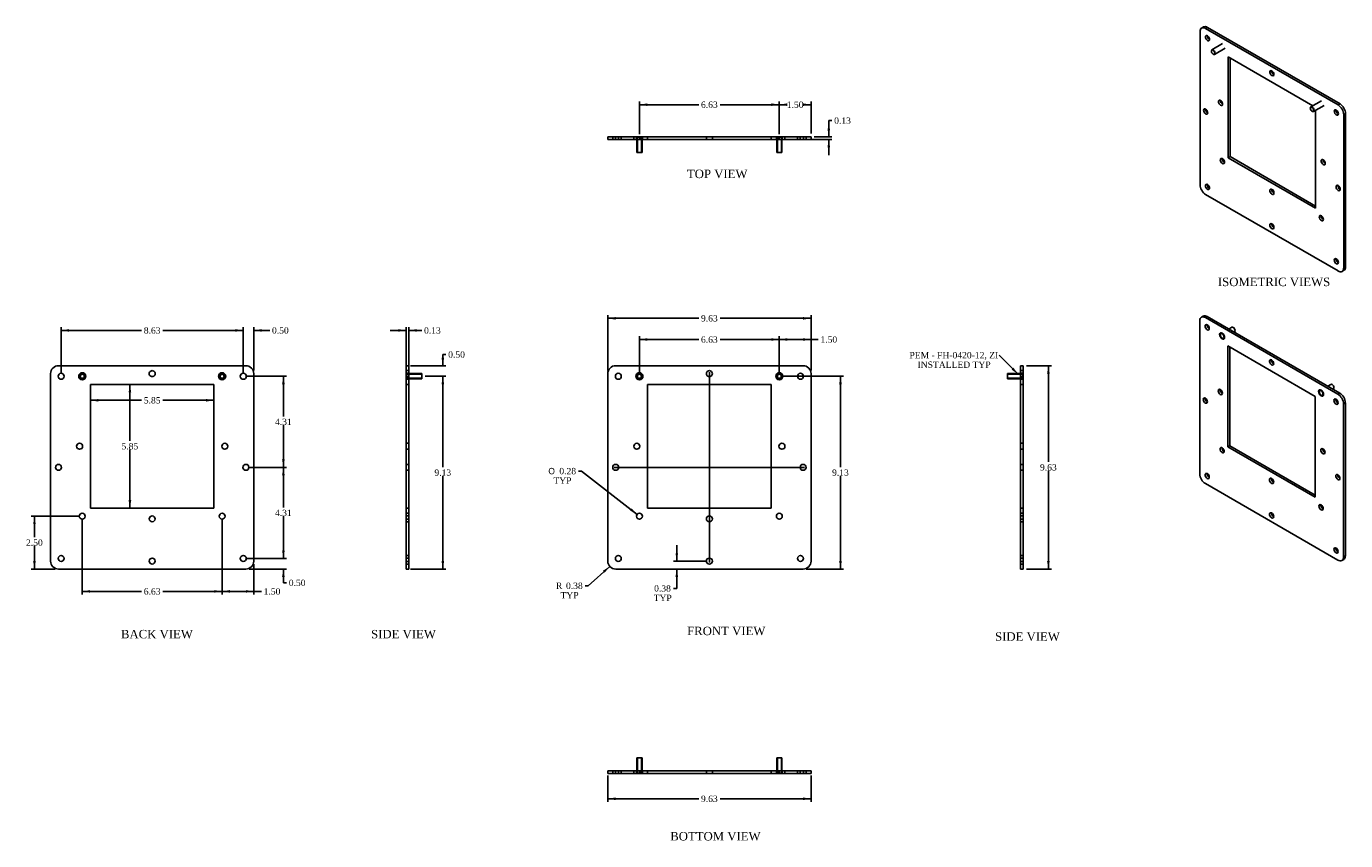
# Model space of a CAD drawing. Header units: inches. Extents: x 2.4 to 64.9, y 4.5 to 43.1.
import ezdxf
from ezdxf.enums import TextEntityAlignment as Align
from ezdxf.lldxf.tags import DXFTag

# ---------------------------------------------------------------- set-up
doc = ezdxf.new("R2010")
doc.units = ezdxf.units.IN
doc.header["$MEASUREMENT"] = 0
for name, color, linetype in [('COM52976', 7, 'CONTINUOUS'), ('DEFAULT', 7, 'CONTINUOUS'), ('STD26219', 7, 'CONTINUOUS')]:
    doc.layers.add(name, color=color, linetype=linetype)
doc.styles.add('SEACAD_SOLID_EDGE_ANSI1_SY', font='txt')
doc.styles.add('SEACAD_TIMES_NEW_ROMAN', font='times.ttf')
tags = doc.linetypes.add('CENTER2', pattern=[1.125, 0.75, -0.125, 0.125, -0.125]).pattern_tags.tags
tags[10:11] = [DXFTag(74, 4), DXFTag(75, 0), DXFTag(340, '0'), DXFTag(46, 0.0), DXFTag(50, 0.0), DXFTag(44, 0.0), DXFTag(45, 0.0)]
tags[8:9] = [DXFTag(74, 4), DXFTag(75, 0), DXFTag(340, '0'), DXFTag(46, 0.0), DXFTag(50, 0.0), DXFTag(44, 0.0), DXFTag(45, 0.0)]
tags[6:7] = [DXFTag(74, 4), DXFTag(75, 0), DXFTag(340, '0'), DXFTag(46, 0.0), DXFTag(50, 0.0), DXFTag(44, 0.0), DXFTag(45, 0.0)]
tags[4:5] = [DXFTag(74, 4), DXFTag(75, 0), DXFTag(340, '0'), DXFTag(46, 0.0), DXFTag(50, 0.0), DXFTag(44, 0.0), DXFTag(45, 0.0)]
tags = doc.linetypes.add('HIDDEN2', pattern=[0.1875, 0.125, -0.0625]).pattern_tags.tags
tags[6:7] = [DXFTag(74, 4), DXFTag(75, 0), DXFTag(340, '0'), DXFTag(46, 0.0), DXFTag(50, 0.0), DXFTag(44, 0.0), DXFTag(45, 0.0)]
tags[4:5] = [DXFTag(74, 4), DXFTag(75, 0), DXFTag(340, '0'), DXFTag(46, 0.0), DXFTag(50, 0.0), DXFTag(44, 0.0), DXFTag(45, 0.0)]

# ---------------------------------------------------------------- blocks, each defined once
blk = doc.blocks.new('SEANNOT_GROUP1')
at = {"layer": 'DEFAULT', "linetype": 'Continuous'}
blk.add_hatch(color=136, dxfattribs=at).paths.add_polyline_path([(49.047, 26.843), (49.357, 26.622), (49.136, 26.931)])
at = {"layer": 'DEFAULT', "color": 136, "linetype": 'Continuous'}
blk.add_lwpolyline([(48.453, 27.525), (49.357, 26.622)], dxfattribs=at)
at = {"layer": 'DEFAULT', "color": 136, "linetype": 'Continuous', "style": 'SEACAD_TIMES_NEW_ROMAN'}
for s, p in [('PEM - FH-0420-12, ZI', (44.211, 27.675)), ('INSTALLED TYP', (44.594, 27.225))]:
    blk.add_text(s, height=0.3, dxfattribs=at).set_placement(p, align=Align.TOP_LEFT)
blk = doc.blocks.new('SEANNOT_GROUP2')
at = {"layer": 'DEFAULT', "color": 136, "linetype": 'CENTER2'}
blk.add_line((34.736, 17.708), (34.736, 26.721), dxfattribs=at)
blk = doc.blocks.new('SEANNOT_GROUP3')
at = {"layer": 'DEFAULT', "color": 136, "linetype": 'CENTER2'}
blk.add_line((30.229, 22.215), (39.242, 22.215), dxfattribs=at)
blk = doc.blocks.new('GDIMGGROUP')
at = {"layer": 'DEFAULT', "linetype": 'Continuous'}
for points in [[(5.8, 25.327), (5.8, 25.452), (5.425, 25.389)], [(10.9, 25.327), (11.275, 25.389), (10.9, 25.452)]]:
    blk.add_hatch(color=136, dxfattribs=at).paths.add_polyline_path(points)
at = {"layer": 'DEFAULT', "color": 136, "linetype": 'Continuous'}
for p, q in [((7.847, 25.389), (5.425, 25.389)), ((11.275, 25.389), (8.853, 25.389))]:
    blk.add_line(p, q, dxfattribs=at)
at = {"layer": 'DEFAULT', "color": 136, "linetype": 'Continuous', "style": 'SEACAD_TIMES_NEW_ROMAN'}
blk.add_text('5.85', height=0.3, dxfattribs=at).set_placement((7.952, 25.539), align=Align.TOP_LEFT)
blk = doc.blocks.new('GDIMGGROUP1')
at = {"layer": 'DEFAULT', "linetype": 'Continuous'}
for points in [[(7.232, 25.764), (7.357, 25.764), (7.295, 26.139)], [(7.232, 20.664), (7.295, 20.289), (7.357, 20.664)]]:
    blk.add_hatch(color=136, dxfattribs=at).paths.add_polyline_path(points)
at = {"layer": 'DEFAULT', "color": 136, "linetype": 'Continuous'}
for p, q in [((7.295, 26.139), (7.295, 23.469)), ((7.295, 23.064), (7.295, 20.289))]:
    blk.add_line(p, q, dxfattribs=at)
at = {"layer": 'DEFAULT', "color": 136, "linetype": 'Continuous', "style": 'SEACAD_TIMES_NEW_ROMAN'}
blk.add_text('5.85', height=0.3, dxfattribs=at).set_placement((6.896, 23.364), align=Align.TOP_LEFT)
blk = doc.blocks.new('GDIMGGROUP2')
at = {"layer": 'DEFAULT', "linetype": 'Continuous'}
for points in [[(38.423, 28.33), (38.048, 28.268), (38.423, 28.205)], [(39.173, 28.33), (39.173, 28.205), (39.548, 28.268)]]:
    blk.add_hatch(color=136, dxfattribs=at).paths.add_polyline_path(points)
at = {"layer": 'DEFAULT', "color": 136, "linetype": 'Continuous'}
for p, q in [((38.048, 26.677), (38.048, 28.418)), ((39.74, 28.268), (38.048, 28.268)), ((39.548, 26.802), (39.548, 28.418)), ((39.74, 28.268), (39.89, 28.268))]:
    blk.add_line(p, q, dxfattribs=at)
at = {"layer": 'DEFAULT', "color": 136, "linetype": 'Continuous', "style": 'SEACAD_TIMES_NEW_ROMAN'}
blk.add_text('1.50', height=0.3, dxfattribs=at).set_placement((39.995, 28.418), align=Align.TOP_LEFT)
blk = doc.blocks.new('GDIMGGROUP3')
at = {"layer": 'DEFAULT', "linetype": 'Continuous'}
for points in [[(31.798, 28.33), (31.423, 28.268), (31.798, 28.205)], [(37.673, 28.33), (37.673, 28.205), (38.048, 28.268)]]:
    blk.add_hatch(color=136, dxfattribs=at).paths.add_polyline_path(points)
at = {"layer": 'DEFAULT', "color": 136, "linetype": 'Continuous'}
for p, q in [((31.423, 26.677), (31.423, 28.418)), ((34.233, 28.268), (31.423, 28.268)), ((38.048, 28.268), (35.239, 28.268)), ((38.048, 26.677), (38.048, 28.418))]:
    blk.add_line(p, q, dxfattribs=at)
at = {"layer": 'DEFAULT', "color": 136, "linetype": 'Continuous', "style": 'SEACAD_TIMES_NEW_ROMAN'}
blk.add_text('6.63', height=0.3, dxfattribs=at).set_placement((34.338, 28.418), align=Align.TOP_LEFT)
blk = doc.blocks.new('GDIMGGROUP4')
at = {"layer": 'DEFAULT', "linetype": 'Continuous'}
for points in [[(41.006, 26.152), (40.944, 26.527), (40.881, 26.152)], [(41.006, 17.777), (40.881, 17.777), (40.944, 17.402)]]:
    blk.add_hatch(color=136, dxfattribs=at).paths.add_polyline_path(points)
at = {"layer": 'DEFAULT', "color": 136, "linetype": 'Continuous'}
for p, q in [((38.198, 26.527), (41.094, 26.527)), ((40.944, 22.22), (40.944, 26.527)), ((40.944, 17.402), (40.944, 21.815)), ((39.323, 17.402), (41.094, 17.402))]:
    blk.add_line(p, q, dxfattribs=at)
at = {"layer": 'DEFAULT', "color": 136, "linetype": 'Continuous', "style": 'SEACAD_TIMES_NEW_ROMAN'}
blk.add_text('9.13', height=0.3, dxfattribs=at).set_placement((40.545, 22.115), align=Align.TOP_LEFT)
blk = doc.blocks.new('GDIMGGROUP5')
at = {"layer": 'DEFAULT', "linetype": 'Continuous'}
for points in [[(22.175, 27.402), (22.05, 27.402), (22.112, 27.027)], [(22.175, 26.152), (22.112, 26.527), (22.05, 26.152)]]:
    blk.add_hatch(color=136, dxfattribs=at).paths.add_polyline_path(points)
at = {"layer": 'DEFAULT', "color": 136, "linetype": 'Continuous'}
for p, q in [((22.112, 27.556), (22.262, 27.556)), ((22.112, 27.556), (22.112, 27.027)), ((20.588, 27.027), (22.262, 27.027)), ((21.275, 26.527), (22.262, 26.527)), ((22.112, 26.527), (22.112, 25.777))]:
    blk.add_line(p, q, dxfattribs=at)
at = {"layer": 'DEFAULT', "color": 136, "linetype": 'Continuous', "style": 'SEACAD_TIMES_NEW_ROMAN'}
blk.add_text('0.50', height=0.3, dxfattribs=at).set_placement((22.367, 27.706), align=Align.TOP_LEFT)
blk = doc.blocks.new('GDIMGGROUP6')
at = {"layer": 'DEFAULT', "linetype": 'Continuous'}
for points in [[(22.175, 26.152), (22.112, 26.527), (22.05, 26.152)], [(22.175, 17.777), (22.05, 17.777), (22.112, 17.402)]]:
    blk.add_hatch(color=136, dxfattribs=at).paths.add_polyline_path(points)
at = {"layer": 'DEFAULT', "color": 136, "linetype": 'Continuous'}
for p, q in [((21.275, 26.527), (22.262, 26.527)), ((22.112, 26.527), (22.112, 22.22)), ((22.112, 21.815), (22.112, 17.402)), ((20.588, 17.402), (22.262, 17.402))]:
    blk.add_line(p, q, dxfattribs=at)
at = {"layer": 'DEFAULT', "color": 136, "linetype": 'Continuous', "style": 'SEACAD_TIMES_NEW_ROMAN'}
blk.add_text('9.13', height=0.3, dxfattribs=at).set_placement((21.714, 22.115), align=Align.TOP_LEFT)
blk = doc.blocks.new('GDIMGGROUP7')
at = {"layer": 'DEFAULT', "linetype": 'Continuous'}
for points in [[(30.298, 29.332), (29.923, 29.27), (30.298, 29.207)], [(39.173, 29.332), (39.173, 29.207), (39.548, 29.27)]]:
    blk.add_hatch(color=136, dxfattribs=at).paths.add_polyline_path(points)
at = {"layer": 'DEFAULT', "color": 136, "linetype": 'Continuous'}
for p, q in [((29.923, 26.802), (29.923, 29.42)), ((39.548, 26.802), (39.548, 29.42)), ((34.233, 29.27), (29.923, 29.27)), ((39.548, 29.27), (35.239, 29.27))]:
    blk.add_line(p, q, dxfattribs=at)
at = {"layer": 'DEFAULT', "color": 136, "linetype": 'Continuous', "style": 'SEACAD_TIMES_NEW_ROMAN'}
blk.add_text('9.63', height=0.3, dxfattribs=at).set_placement((34.338, 29.42), align=Align.TOP_LEFT)
blk = doc.blocks.new('GDIMGGROUP8')
at = {"layer": 'DEFAULT', "linetype": 'Continuous'}
for points in [[(30.298, 6.462), (30.298, 6.587), (29.923, 6.524)], [(39.173, 6.462), (39.548, 6.524), (39.173, 6.587)]]:
    blk.add_hatch(color=136, dxfattribs=at).paths.add_polyline_path(points)
at = {"layer": 'DEFAULT', "color": 136, "linetype": 'Continuous'}
for p, q in [((29.923, 7.627), (29.923, 6.374)), ((39.548, 7.627), (39.548, 6.374)), ((29.923, 6.524), (34.233, 6.524)), ((35.239, 6.524), (39.548, 6.524))]:
    blk.add_line(p, q, dxfattribs=at)
at = {"layer": 'DEFAULT', "color": 136, "linetype": 'Continuous', "style": 'SEACAD_TIMES_NEW_ROMAN'}
blk.add_text('9.63', height=0.3, dxfattribs=at).set_placement((34.338, 6.674), align=Align.TOP_LEFT)
blk = doc.blocks.new('GDIMGGROUP9')
at = {"layer": 'DEFAULT', "linetype": 'Continuous'}
for points in [[(50.852, 26.652), (50.79, 27.027), (50.727, 26.652)], [(50.852, 17.777), (50.727, 17.777), (50.79, 17.402)]]:
    blk.add_hatch(color=136, dxfattribs=at).paths.add_polyline_path(points)
at = {"layer": 'DEFAULT', "color": 136, "linetype": 'Continuous'}
for p, q in [((49.747, 27.027), (50.94, 27.027)), ((50.79, 22.47), (50.79, 27.027)), ((50.79, 17.402), (50.79, 22.065)), ((49.747, 17.402), (50.94, 17.402))]:
    blk.add_line(p, q, dxfattribs=at)
at = {"layer": 'DEFAULT', "color": 136, "linetype": 'Continuous', "style": 'SEACAD_TIMES_NEW_ROMAN'}
blk.add_text('9.63', height=0.3, dxfattribs=at).set_placement((50.392, 22.365), align=Align.TOP_LEFT)
blk = doc.blocks.new('GDIMGGROUP10')
at = {"layer": 'DEFAULT', "linetype": 'Continuous'}
for points in [[(20, 28.76), (20, 28.635), (20.375, 28.698)], [(20.875, 28.76), (20.5, 28.698), (20.875, 28.635)]]:
    blk.add_hatch(color=136, dxfattribs=at).paths.add_polyline_path(points)
at = {"layer": 'DEFAULT', "color": 136, "linetype": 'Continuous'}
for p, q in [((20.375, 26.802), (20.375, 28.848)), ((20.5, 26.802), (20.5, 28.848)), ((20.375, 28.698), (19.625, 28.698)), ((20.969, 28.698), (20.5, 28.698)), ((20.969, 28.698), (21.119, 28.698))]:
    blk.add_line(p, q, dxfattribs=at)
at = {"layer": 'DEFAULT', "color": 136, "linetype": 'Continuous', "style": 'SEACAD_TIMES_NEW_ROMAN'}
blk.add_text('0.13', height=0.3, dxfattribs=at).set_placement((21.224, 28.848), align=Align.TOP_LEFT)
blk = doc.blocks.new('GDIMGGROUP11')
at = {"layer": 'DEFAULT', "linetype": 'Continuous'}
for points in [[(40.453, 38.243), (40.328, 38.243), (40.39, 37.868)], [(40.453, 37.368), (40.39, 37.743), (40.328, 37.368)]]:
    blk.add_hatch(color=136, dxfattribs=at).paths.add_polyline_path(points)
at = {"layer": 'DEFAULT', "color": 136, "linetype": 'Continuous'}
for p, q in [((40.39, 38.633), (40.54, 38.633)), ((40.39, 38.633), (40.39, 37.868)), ((39.339, 37.743), (40.54, 37.743)), ((39.698, 37.868), (40.54, 37.868)), ((40.39, 37.743), (40.39, 36.993))]:
    blk.add_line(p, q, dxfattribs=at)
at = {"layer": 'DEFAULT', "color": 136, "linetype": 'Continuous', "style": 'SEACAD_TIMES_NEW_ROMAN'}
blk.add_text('0.13', height=0.3, dxfattribs=at).set_placement((40.645, 38.783), align=Align.TOP_LEFT)
blk = doc.blocks.new('GDIMGGROUP12')
at = {"layer": 'DEFAULT', "linetype": 'Continuous'}
for points in [[(12.287, 28.76), (12.287, 28.635), (12.662, 28.698)], [(13.537, 28.76), (13.162, 28.698), (13.537, 28.635)]]:
    blk.add_hatch(color=136, dxfattribs=at).paths.add_polyline_path(points)
at = {"layer": 'DEFAULT', "color": 136, "linetype": 'Continuous'}
for p, q in [((12.662, 26.677), (12.662, 28.848)), ((13.162, 26.802), (13.162, 28.848)), ((12.662, 28.698), (11.912, 28.698)), ((13.768, 28.698), (13.162, 28.698)), ((13.768, 28.698), (13.918, 28.698))]:
    blk.add_line(p, q, dxfattribs=at)
at = {"layer": 'DEFAULT', "color": 136, "linetype": 'Continuous', "style": 'SEACAD_TIMES_NEW_ROMAN'}
blk.add_text('0.50', height=0.3, dxfattribs=at).set_placement((14.023, 28.848), align=Align.TOP_LEFT)
blk = doc.blocks.new('GDIMGGROUP13')
at = {"layer": 'DEFAULT', "linetype": 'Continuous'}
for points in [[(4.412, 28.76), (4.037, 28.698), (4.412, 28.635)], [(12.287, 28.76), (12.287, 28.635), (12.662, 28.698)]]:
    blk.add_hatch(color=136, dxfattribs=at).paths.add_polyline_path(points)
at = {"layer": 'DEFAULT', "color": 136, "linetype": 'Continuous'}
for p, q in [((4.037, 26.677), (4.037, 28.848)), ((12.662, 26.677), (12.662, 28.848)), ((7.847, 28.698), (4.037, 28.698)), ((12.662, 28.698), (8.853, 28.698))]:
    blk.add_line(p, q, dxfattribs=at)
at = {"layer": 'DEFAULT', "color": 136, "linetype": 'Continuous', "style": 'SEACAD_TIMES_NEW_ROMAN'}
blk.add_text('8.63', height=0.3, dxfattribs=at).set_placement((7.952, 28.848), align=Align.TOP_LEFT)
blk = doc.blocks.new('GDIMGGROUP14')
at = {"layer": 'DEFAULT', "linetype": 'Continuous'}
for points in [[(14.626, 18.277), (14.501, 18.277), (14.563, 17.902)], [(14.626, 17.027), (14.563, 17.402), (14.501, 17.027)]]:
    blk.add_hatch(color=136, dxfattribs=at).paths.add_polyline_path(points)
at = {"layer": 'DEFAULT', "color": 136, "linetype": 'Continuous'}
for p, q in [((14.563, 17.902), (14.563, 18.652)), ((12.812, 17.902), (14.713, 17.902)), ((12.937, 17.402), (14.713, 17.402)), ((14.563, 16.749), (14.563, 17.402)), ((14.563, 16.749), (14.713, 16.749))]:
    blk.add_line(p, q, dxfattribs=at)
at = {"layer": 'DEFAULT', "color": 136, "linetype": 'Continuous', "style": 'SEACAD_TIMES_NEW_ROMAN'}
blk.add_text('0.50', height=0.3, dxfattribs=at).set_placement((14.818, 16.899), align=Align.TOP_LEFT)
blk = doc.blocks.new('GDIMGGROUP15')
at = {"layer": 'DEFAULT', "linetype": 'Continuous'}
for points in [[(14.626, 21.84), (14.563, 22.215), (14.501, 21.84)], [(14.626, 18.277), (14.501, 18.277), (14.563, 17.902)]]:
    blk.add_hatch(color=136, dxfattribs=at).paths.add_polyline_path(points)
at = {"layer": 'DEFAULT', "color": 136, "linetype": 'Continuous'}
for p, q in [((12.937, 22.215), (14.713, 22.215)), ((14.563, 22.215), (14.563, 20.314)), ((14.563, 19.909), (14.563, 17.902)), ((12.812, 17.902), (14.713, 17.902))]:
    blk.add_line(p, q, dxfattribs=at)
at = {"layer": 'DEFAULT', "color": 136, "linetype": 'Continuous', "style": 'SEACAD_TIMES_NEW_ROMAN'}
blk.add_text('4.31', height=0.3, dxfattribs=at).set_placement((14.165, 20.209), align=Align.TOP_LEFT)
blk = doc.blocks.new('GDIMGGROUP16')
at = {"layer": 'DEFAULT', "linetype": 'Continuous'}
for points in [[(2.711, 19.527), (2.836, 19.527), (2.774, 19.902)], [(2.711, 17.777), (2.774, 17.402), (2.836, 17.777)]]:
    blk.add_hatch(color=136, dxfattribs=at).paths.add_polyline_path(points)
at = {"layer": 'DEFAULT', "color": 136, "linetype": 'Continuous'}
for p, q in [((4.887, 19.902), (2.624, 19.902)), ((2.774, 18.907), (2.774, 19.902)), ((2.774, 17.402), (2.774, 18.502)), ((3.762, 17.402), (2.624, 17.402))]:
    blk.add_line(p, q, dxfattribs=at)
at = {"layer": 'DEFAULT', "color": 136, "linetype": 'Continuous', "style": 'SEACAD_TIMES_NEW_ROMAN'}
blk.add_text('2.50', height=0.3, dxfattribs=at).set_placement((2.375, 18.802), align=Align.TOP_LEFT)
blk = doc.blocks.new('GDIMGGROUP17')
at = {"layer": 'DEFAULT', "linetype": 'Continuous'}
for points in [[(12.037, 16.28), (12.037, 16.405), (11.662, 16.342)], [(12.787, 16.28), (13.162, 16.342), (12.787, 16.405)]]:
    blk.add_hatch(color=136, dxfattribs=at).paths.add_polyline_path(points)
at = {"layer": 'DEFAULT', "color": 136, "linetype": 'Continuous'}
for p, q in [((11.662, 19.752), (11.662, 16.192)), ((13.162, 17.627), (13.162, 16.192)), ((13.373, 16.342), (11.662, 16.342)), ((13.373, 16.342), (13.523, 16.342))]:
    blk.add_line(p, q, dxfattribs=at)
at = {"layer": 'DEFAULT', "color": 136, "linetype": 'Continuous', "style": 'SEACAD_TIMES_NEW_ROMAN'}
blk.add_text('1.50', height=0.3, dxfattribs=at).set_placement((13.628, 16.492), align=Align.TOP_LEFT)
blk = doc.blocks.new('GDIMGGROUP18')
at = {"layer": 'DEFAULT', "linetype": 'Continuous'}
for points in [[(5.412, 16.28), (5.412, 16.405), (5.037, 16.342)], [(11.287, 16.28), (11.662, 16.342), (11.287, 16.405)]]:
    blk.add_hatch(color=136, dxfattribs=at).paths.add_polyline_path(points)
at = {"layer": 'DEFAULT', "color": 136, "linetype": 'Continuous'}
for p, q in [((5.037, 19.752), (5.037, 16.192)), ((11.662, 19.752), (11.662, 16.192)), ((7.847, 16.342), (5.037, 16.342)), ((11.662, 16.342), (8.853, 16.342))]:
    blk.add_line(p, q, dxfattribs=at)
at = {"layer": 'DEFAULT', "color": 136, "linetype": 'Continuous', "style": 'SEACAD_TIMES_NEW_ROMAN'}
blk.add_text('6.63', height=0.3, dxfattribs=at).set_placement((7.952, 16.492), align=Align.TOP_LEFT)
blk = doc.blocks.new('GDIMGGROUP19')
at = {"layer": 'DEFAULT', "linetype": 'Continuous'}
blk.add_hatch(color=136, dxfattribs=at).paths.add_polyline_path([(30.978, 20.17), (31.312, 19.989), (31.055, 20.268)])
at = {"layer": 'DEFAULT', "color": 136, "linetype": 'Continuous'}
for p, q in [((28.682, 22.039), (28.532, 22.039)), ((31.312, 19.989), (28.682, 22.039))]:
    blk.add_line(p, q, dxfattribs=at)
for s, style, p in [('O', 'SEACAD_SOLID_EDGE_ANSI1_SY', (27.109, 22.189)), ('0.28', 'SEACAD_TIMES_NEW_ROMAN', (27.631, 22.189)), ('TYP', 'SEACAD_TIMES_NEW_ROMAN', (27.349, 21.739))]:
    blk.add_text(s, height=0.3, dxfattribs=dict(at, style=style)).set_placement(p, align=Align.TOP_LEFT)
blk = doc.blocks.new('GDIMGGROUP20')
at = {"layer": 'DEFAULT', "linetype": 'Continuous'}
blk.add_hatch(color=136, dxfattribs=at).paths.add_polyline_path([(29.782, 17.23), (30.019, 17.527), (29.698, 17.323)])
at = {"layer": 'DEFAULT', "color": 136, "linetype": 'Continuous'}
for p, q in [((30.019, 17.527), (28.998, 16.609)), ((28.998, 16.609), (28.848, 16.609))]:
    blk.add_line(p, q, dxfattribs=at)
at = {"layer": 'DEFAULT', "color": 136, "linetype": 'Continuous', "style": 'SEACAD_TIMES_NEW_ROMAN'}
for s, p in [('R', (27.468, 16.759)), ('TYP', (27.686, 16.309)), ('0.38', (27.946, 16.759))]:
    blk.add_text(s, height=0.3, dxfattribs=at).set_placement(p, align=Align.TOP_LEFT)
blk = doc.blocks.new('GDIMGGROUP21')
at = {"layer": 'DEFAULT', "linetype": 'Continuous'}
for points in [[(14.626, 26.152), (14.563, 26.527), (14.501, 26.152)], [(14.626, 22.59), (14.501, 22.59), (14.563, 22.215)]]:
    blk.add_hatch(color=136, dxfattribs=at).paths.add_polyline_path(points)
at = {"layer": 'DEFAULT', "color": 136, "linetype": 'Continuous'}
for p, q in [((12.812, 26.527), (14.713, 26.527)), ((14.563, 24.626), (14.563, 26.527)), ((14.563, 22.215), (14.563, 24.221)), ((12.937, 22.215), (14.713, 22.215))]:
    blk.add_line(p, q, dxfattribs=at)
at = {"layer": 'DEFAULT', "color": 136, "linetype": 'Continuous', "style": 'SEACAD_TIMES_NEW_ROMAN'}
blk.add_text('4.31', height=0.3, dxfattribs=at).set_placement((14.165, 24.521), align=Align.TOP_LEFT)
blk = doc.blocks.new('GDIMGGROUP22')
at = {"layer": 'DEFAULT', "linetype": 'Continuous'}
for points in [[(38.423, 39.447), (38.048, 39.385), (38.423, 39.322)], [(39.173, 39.447), (39.173, 39.322), (39.548, 39.385)]]:
    blk.add_hatch(color=136, dxfattribs=at).paths.add_polyline_path(points)
at = {"layer": 'DEFAULT', "color": 136, "linetype": 'Continuous'}
for p, q in [((38.048, 37.993), (38.048, 39.535)), ((38.295, 39.385), (38.048, 39.385)), ((39.548, 39.385), (39.301, 39.385)), ((39.548, 38.018), (39.548, 39.535))]:
    blk.add_line(p, q, dxfattribs=at)
at = {"layer": 'DEFAULT', "color": 136, "linetype": 'Continuous', "style": 'SEACAD_TIMES_NEW_ROMAN'}
blk.add_text('1.50', height=0.3, dxfattribs=at).set_placement((38.4, 39.535), align=Align.TOP_LEFT)
blk = doc.blocks.new('GDIMGGROUP23')
at = {"layer": 'DEFAULT', "linetype": 'Continuous'}
for points in [[(31.798, 39.447), (31.423, 39.385), (31.798, 39.322)], [(37.673, 39.447), (37.673, 39.322), (38.048, 39.385)]]:
    blk.add_hatch(color=136, dxfattribs=at).paths.add_polyline_path(points)
at = {"layer": 'DEFAULT', "color": 136, "linetype": 'Continuous'}
for p, q in [((31.423, 37.993), (31.423, 39.535)), ((34.233, 39.385), (31.423, 39.385)), ((38.048, 39.385), (35.239, 39.385)), ((38.048, 37.993), (38.048, 39.535))]:
    blk.add_line(p, q, dxfattribs=at)
at = {"layer": 'DEFAULT', "color": 136, "linetype": 'Continuous', "style": 'SEACAD_TIMES_NEW_ROMAN'}
blk.add_text('6.63', height=0.3, dxfattribs=at).set_placement((34.338, 39.535), align=Align.TOP_LEFT)
blk = doc.blocks.new('GDIMGGROUP24')
at = {"layer": 'DEFAULT', "linetype": 'Continuous'}
for points in [[(33.129, 18.152), (33.191, 17.777), (33.254, 18.152)], [(33.129, 17.027), (33.254, 17.027), (33.191, 17.402)]]:
    blk.add_hatch(color=136, dxfattribs=at).paths.add_polyline_path(points)
at = {"layer": 'DEFAULT', "color": 136, "linetype": 'Continuous'}
for p, q in [((33.191, 18.527), (33.191, 17.777)), ((34.586, 17.777), (33.041, 17.777)), ((33.191, 17.402), (33.191, 16.485)), ((33.191, 16.485), (33.041, 16.485))]:
    blk.add_line(p, q, dxfattribs=at)
at = {"layer": 'DEFAULT', "color": 136, "linetype": 'Continuous', "style": 'SEACAD_TIMES_NEW_ROMAN'}
for s, p in [('0.38', (32.119, 16.635)), ('TYP', (32.097, 16.185))]:
    blk.add_text(s, height=0.3, dxfattribs=at).set_placement(p, align=Align.TOP_LEFT)

msp = doc.modelspace()

# ---------------------------------------------------------------- linework, layer by layer
at = {"layer": 'COM52976', "color": 7, "linetype": 'Continuous'}
for p, q in [((57.971, 42.84), (57.971, 35.594)), ((58.137, 43.063), (58.048, 43.012)), ((58.236, 42.993), (58.324, 43.044)), ((64.511, 39.37), (58.236, 42.993)), ((64.6, 39.421), (58.324, 43.044)), ((59.305, 41.651), (59.305, 36.874)), ((63.317, 39.335), (59.305, 41.651)), ((59.394, 41.6), (59.394, 36.925)), ((61.274, 40.933), (61.363, 40.984)), ((64.511, 39.37), (64.6, 39.421)), ((63.442, 34.486), (63.442, 39.119)), ((64.777, 38.911), (64.865, 38.962)), ((64.777, 31.664), (64.777, 38.911)), ((64.865, 31.715), (64.865, 38.962)), ((30.298, 37.868), (29.923, 37.868)), ((29.923, 37.743), (29.923, 37.868)), ((30.298, 37.743), (29.923, 37.743)), ((39.173, 37.868), (30.298, 37.868)), ((39.173, 37.743), (30.298, 37.743)), ((39.548, 37.868), (39.173, 37.868)), ((39.548, 37.743), (39.173, 37.743)), ((39.548, 37.743), (39.548, 37.868)), ((59.394, 36.925), (59.305, 36.874)), ((59.305, 36.874), (63.442, 34.486)), ((59.394, 36.925), (63.442, 34.588)), ((58.236, 35.135), (64.511, 31.511)), ((64.699, 31.493), (64.787, 31.544)), ((64.777, 31.664), (64.865, 31.715)), ((58.123, 29.374), (58.035, 29.323)), ((57.957, 21.905), (57.957, 29.151)), ((58.311, 29.355), (58.223, 29.304)), ((58.223, 29.304), (64.498, 25.681)), ((58.311, 29.355), (64.586, 25.732)), ((59.292, 27.962), (63.429, 25.573)), ((59.292, 23.185), (59.292, 27.962)), ((59.38, 23.236), (59.38, 27.911)), ((3.912, 27.027), (12.787, 27.027)), ((20.375, 27.027), (20.375, 26.652)), ((20.5, 27.027), (20.375, 27.027)), ((20.5, 27.027), (20.5, 26.652)), ((39.173, 27.027), (30.298, 27.027)), ((49.472, 26.652), (49.472, 27.027)), ((49.472, 27.027), (49.597, 27.027)), ((49.597, 26.652), (49.597, 27.027)), ((61.261, 27.244), (61.349, 27.295)), ((3.537, 17.777), (3.537, 26.652)), ((13.162, 26.652), (13.162, 17.777)), ((20.375, 26.652), (20.375, 17.777)), ((20.5, 26.652), (20.5, 17.777)), ((29.923, 26.652), (29.923, 17.777)), ((39.548, 17.777), (39.548, 26.652)), ((49.472, 17.777), (49.472, 26.652)), ((49.597, 17.777), (49.597, 26.652)), ((5.425, 26.139), (11.275, 26.139)), ((5.425, 20.289), (5.425, 26.139)), ((11.275, 26.139), (11.275, 20.289)), ((31.811, 26.139), (31.811, 20.289)), ((37.661, 26.139), (31.811, 26.139)), ((37.661, 20.289), (37.661, 26.139)), ((64.586, 25.732), (64.498, 25.681)), ((63.429, 25.573), (63.429, 20.797)), ((64.852, 25.273), (64.763, 25.222)), ((64.763, 25.222), (64.763, 17.975)), ((64.852, 25.273), (64.852, 18.026)), ((59.292, 23.185), (59.38, 23.236)), ((63.429, 20.797), (59.292, 23.185)), ((63.429, 20.899), (59.38, 23.236)), ((64.498, 17.822), (58.223, 21.445)), ((11.275, 20.289), (5.425, 20.289)), ((31.811, 20.289), (37.661, 20.289)), ((20.375, 17.777), (20.375, 17.402)), ((20.5, 17.777), (20.5, 17.402)), ((49.472, 17.402), (49.472, 17.777)), ((49.597, 17.402), (49.597, 17.777)), ((64.686, 17.804), (64.774, 17.855)), ((64.852, 18.026), (64.763, 17.975)), ((12.787, 17.402), (3.912, 17.402)), ((20.5, 17.402), (20.375, 17.402)), ((30.298, 17.402), (39.173, 17.402)), ((49.472, 17.402), (49.597, 17.402)), ((29.923, 7.84), (30.298, 7.84)), ((29.923, 7.84), (29.923, 7.715)), ((29.923, 7.715), (30.298, 7.715)), ((30.298, 7.84), (39.173, 7.84)), ((30.298, 7.715), (39.173, 7.715)), ((39.173, 7.84), (39.548, 7.84)), ((39.173, 7.715), (39.548, 7.715)), ((39.548, 7.84), (39.548, 7.715))]:
    msp.add_line(p, q, dxfattribs=at)
at = {"layer": 'COM52976', "color": 7, "linetype": 'HIDDEN2'}
for p, q in [((30.158, 37.868), (30.158, 37.743)), ((30.283, 37.868), (30.283, 37.743)), ((30.439, 37.743), (30.439, 37.868)), ((30.564, 37.743), (30.564, 37.868)), ((31.158, 37.868), (31.158, 37.743)), ((31.283, 37.868), (31.283, 37.743)), ((31.299, 37.868), (31.299, 37.743)), ((31.439, 37.743), (31.439, 37.868)), ((31.548, 37.743), (31.548, 37.868)), ((31.564, 37.743), (31.564, 37.868)), ((31.811, 37.868), (31.811, 37.743)), ((34.595, 37.743), (34.595, 37.868)), ((34.595, 37.868), (34.595, 37.743)), ((34.876, 37.868), (34.876, 37.743)), ((34.876, 37.743), (34.876, 37.868)), ((37.661, 37.868), (37.661, 37.743)), ((37.908, 37.868), (37.908, 37.743)), ((37.924, 37.868), (37.924, 37.743)), ((38.033, 37.868), (38.033, 37.743)), ((38.173, 37.743), (38.173, 37.868)), ((38.189, 37.743), (38.189, 37.868)), ((38.314, 37.743), (38.314, 37.868)), ((38.908, 37.868), (38.908, 37.743)), ((39.033, 37.868), (39.033, 37.743)), ((39.189, 37.743), (39.189, 37.868)), ((39.314, 37.743), (39.314, 37.868)), ((20.5, 26.793), (20.375, 26.793)), ((20.5, 26.668), (20.375, 26.668)), ((20.5, 26.652), (20.375, 26.652)), ((20.5, 26.652), (20.375, 26.652)), ((20.375, 26.511), (20.5, 26.511)), ((20.375, 26.403), (20.5, 26.403)), ((20.375, 26.387), (20.5, 26.387)), ((49.597, 26.793), (49.472, 26.793)), ((49.597, 26.668), (49.472, 26.668)), ((49.597, 26.652), (49.472, 26.652)), ((49.597, 26.652), (49.472, 26.652)), ((49.472, 26.511), (49.597, 26.511)), ((49.472, 26.403), (49.597, 26.403)), ((49.472, 26.387), (49.597, 26.387)), ((20.375, 26.139), (20.5, 26.139)), ((49.597, 26.139), (49.472, 26.139)), ((20.5, 23.355), (20.375, 23.355)), ((49.597, 23.355), (49.472, 23.355)), ((20.375, 23.074), (20.5, 23.074)), ((49.472, 23.074), (49.597, 23.074)), ((20.5, 22.355), (20.375, 22.355)), ((20.375, 22.074), (20.5, 22.074)), ((49.597, 22.355), (49.472, 22.355)), ((49.472, 22.074), (49.597, 22.074)), ((20.375, 20.289), (20.5, 20.289)), ((20.5, 20.043), (20.375, 20.043)), ((49.597, 20.289), (49.472, 20.289)), ((49.597, 20.043), (49.472, 20.043)), ((20.5, 19.917), (20.375, 19.917)), ((20.375, 19.762), (20.5, 19.762)), ((20.375, 19.636), (20.5, 19.636)), ((49.597, 19.917), (49.472, 19.917)), ((49.472, 19.762), (49.597, 19.762)), ((49.472, 19.636), (49.597, 19.636)), ((20.5, 18.043), (20.375, 18.043)), ((20.5, 17.918), (20.375, 17.918)), ((20.375, 17.762), (20.5, 17.762)), ((20.375, 17.637), (20.5, 17.637)), ((49.597, 18.043), (49.472, 18.043)), ((49.597, 17.918), (49.472, 17.918)), ((49.472, 17.762), (49.597, 17.762)), ((49.472, 17.637), (49.597, 17.637)), ((30.158, 7.84), (30.158, 7.715)), ((30.283, 7.84), (30.283, 7.715)), ((30.439, 7.715), (30.439, 7.84)), ((30.564, 7.715), (30.564, 7.84)), ((31.158, 7.84), (31.158, 7.715)), ((31.283, 7.84), (31.283, 7.715)), ((31.299, 7.84), (31.299, 7.715)), ((31.439, 7.715), (31.439, 7.84)), ((31.548, 7.715), (31.548, 7.84)), ((31.564, 7.715), (31.564, 7.84)), ((31.811, 7.715), (31.811, 7.84)), ((34.595, 7.84), (34.595, 7.715)), ((34.595, 7.84), (34.595, 7.715)), ((34.876, 7.715), (34.876, 7.84)), ((34.876, 7.715), (34.876, 7.84)), ((37.661, 7.715), (37.661, 7.84)), ((37.908, 7.84), (37.908, 7.715)), ((37.924, 7.84), (37.924, 7.715)), ((38.033, 7.84), (38.033, 7.715)), ((38.173, 7.715), (38.173, 7.84)), ((38.189, 7.715), (38.189, 7.84)), ((38.314, 7.715), (38.314, 7.84)), ((38.908, 7.84), (38.908, 7.715)), ((39.033, 7.84), (39.033, 7.715)), ((39.189, 7.715), (39.189, 7.84)), ((39.314, 7.715), (39.314, 7.84))]:
    msp.add_line(p, q, dxfattribs=at)
at = {"layer": 'COM52976', "color": 7, "linetype": 'Continuous'}
for centre, radius in [((4.037, 26.527), 0.141), ((5.037, 26.527), 0.124), ((11.662, 26.527), 0.124), ((12.662, 26.527), 0.141), ((30.423, 26.527), 0.141), ((39.048, 26.527), 0.141), ((4.912, 23.214), 0.141), ((11.787, 23.214), 0.141), ((31.298, 23.214), 0.141), ((38.173, 23.214), 0.141), ((3.912, 22.215), 0.141), ((12.787, 22.215), 0.141), ((30.298, 22.215), 0.141), ((39.173, 22.215), 0.141), ((5.037, 19.902), 0.141), ((11.662, 19.902), 0.141), ((31.423, 19.902), 0.141), ((38.048, 19.902), 0.141), ((8.35, 19.777), 0.141), ((34.736, 19.777), 0.141), ((4.037, 17.902), 0.141), ((8.35, 17.777), 0.141), ((12.662, 17.902), 0.141), ((30.423, 17.902), 0.141), ((34.736, 17.777), 0.141), ((39.048, 17.902), 0.141)]:
    msp.add_circle(centre, radius, dxfattribs=at)
at = {"layer": 'COM52976', "color": 7, "linetype": 'HIDDEN2'}
for centre in [(31.423, 26.527), (38.048, 26.527)]:
    msp.add_circle(centre, 0.124, dxfattribs=at)
at = {"layer": 'COM52976', "color": 7, "linetype": 'Continuous'}
for centre, radius, start, end in [((3.912, 26.652), 0.375, 90, 180), ((12.787, 26.652), 0.375, 0, 90), ((30.298, 26.652), 0.375, 90, 180), ((39.173, 26.652), 0.375, 0, 90), ((8.35, 26.652), 0.141, 359.89805, 180.10195), ((8.35, 26.652), 0.141, 179.89805, 0.10195), ((34.736, 26.652), 0.141, 359.89805, 180.10195), ((34.736, 26.652), 0.141, 179.89805, 0.10195), ((3.912, 17.777), 0.375, 180, 270), ((12.787, 17.777), 0.375, 270, 0), ((30.298, 17.777), 0.375, 180, 270), ((39.173, 17.777), 0.375, 270, 0)]:
    msp.add_arc(centre, radius, start, end, dxfattribs=at)
for centre, major_axis, start_param, end_param in [((58.236, 42.687), (0.188, -0.325), 2.356194, 3.926991), ((58.324, 42.738), (0.188, -0.325), 2.356194, 3.141593), ((58.413, 42.585), (0.07, -0.122), 3.821986, 5.602792), ((61.374, 40.875), (0.07, -0.122), 0.783619, 3.92877), ((61.374, 40.875), (-0.07, 0.122), 0.783619, 3.92877), ((61.462, 40.927), (0.07, -0.122), 3.821986, 3.92877), ((61.462, 40.926), (-0.07, 0.122), 0.783619, 2.4612), ((59.031, 39.523), (0.07, -0.122), 3.821986, 5.602792), ((64.511, 39.064), (0.188, -0.325), 0.785398, 2.356194), ((64.6, 39.115), (0.187, -0.325), 0.785398, 2.356194), ((58.324, 39.115), (0.07, -0.122), 3.821986, 5.602792), ((64.511, 39.064), (0.07, -0.122), 3.821986, 5.602792), ((59.12, 36.767), (0.07, -0.122), 3.821986, 5.602792), ((63.893, 36.716), (0.07, -0.122), 3.821986, 5.602792), ((58.413, 35.543), (0.07, -0.122), 3.821986, 5.602792), ((58.236, 35.441), (-0.187, 0.325), 0.785398, 2.356194), ((61.462, 35.313), (0.07, -0.122), 3.821986, 5.602792), ((64.6, 35.492), (0.07, -0.122), 3.821986, 5.602792), ((61.462, 33.68), (0.07, -0.122), 3.821986, 5.602792), ((63.804, 34.063), (0.07, -0.122), 3.821986, 5.602792), ((64.511, 32.022), (0.07, -0.122), 3.821986, 5.602792), ((64.511, 31.817), (-0.187, 0.325), 2.356194, 3.926991), ((64.6, 31.869), (-0.188, 0.325), 3.141593, 3.926991), ((58.311, 29.049), (0.188, -0.325), 2.356194, 3.141593), ((58.223, 28.998), (0.188, -0.325), 2.356194, 3.926991), ((58.399, 28.896), (0.07, -0.122), 3.821986, 5.602792), ((61.36, 27.186), (0.07, -0.122), 0.783619, 3.92877), ((61.36, 27.186), (-0.07, 0.122), 0.783619, 3.92877), ((61.449, 27.237), (0.07, -0.122), 3.821986, 3.92877), ((61.449, 27.237), (-0.07, 0.122), 0.783619, 2.4612), ((59.018, 25.834), (-0.07, 0.122), 0.680393, 2.4612), ((64.498, 25.375), (-0.188, 0.325), 3.926991, 5.497787), ((64.586, 25.426), (-0.187, 0.325), 3.926991, 5.497787), ((58.311, 25.426), (-0.07, 0.122), 0.680393, 2.4612), ((64.498, 25.375), (0.07, -0.122), 3.821986, 5.602792), ((59.106, 23.078), (-0.07, 0.122), 0.680393, 2.4612), ((63.879, 23.027), (-0.07, 0.122), 0.680393, 2.4612), ((58.223, 21.752), (0.188, -0.325), 3.926991, 5.497787), ((58.399, 21.854), (0.07, -0.122), 3.821986, 5.602792), ((64.586, 21.803), (-0.07, 0.122), 0.680393, 2.4612), ((61.449, 21.624), (-0.07, 0.122), 0.680393, 2.4612), ((61.449, 19.991), (-0.07, 0.122), 0.680393, 2.4612), ((63.791, 20.374), (-0.07, 0.122), 0.680393, 2.4612), ((64.498, 18.333), (0.07, -0.122), 3.821986, 5.602792), ((64.498, 18.128), (-0.188, 0.325), 2.356194, 3.926991), ((64.586, 18.179), (-0.188, 0.325), 3.141593, 3.926991)]:
    msp.add_ellipse(centre, major_axis=major_axis, ratio=0.57735, start_param=start_param, end_param=end_param, dxfattribs=at)
for centre, major_axis in [((58.324, 42.534), (0.07, -0.122)), ((58.943, 39.472), (-0.07, 0.122)), ((58.236, 39.064), (-0.07, 0.122)), ((64.423, 39.013), (0.07, -0.122)), ((59.031, 36.716), (-0.07, 0.122)), ((63.804, 36.665), (-0.07, 0.122)), ((58.324, 35.492), (0.07, -0.122)), ((61.374, 35.262), (-0.07, 0.122)), ((64.511, 35.441), (-0.07, 0.122)), ((61.374, 33.629), (-0.07, 0.122)), ((63.716, 34.012), (-0.07, 0.122)), ((64.423, 31.971), (0.07, -0.122)), ((58.311, 28.845), (0.07, -0.122)), ((59.018, 28.437), (0.062, -0.108)), ((58.93, 25.783), (0.07, -0.122)), ((63.703, 25.732), (0.062, -0.108)), ((58.223, 25.375), (0.07, -0.122)), ((64.41, 25.324), (0.07, -0.122)), ((59.018, 23.027), (0.07, -0.122)), ((63.791, 22.976), (0.07, -0.122)), ((58.311, 21.803), (0.07, -0.122)), ((64.498, 21.752), (0.07, -0.122)), ((61.36, 21.573), (0.07, -0.122)), ((61.36, 19.94), (0.07, -0.122)), ((63.703, 20.323), (0.07, -0.122)), ((64.41, 18.281), (0.07, -0.122))]:
    msp.add_ellipse(centre, major_axis=major_axis, ratio=0.57735, dxfattribs=at)
at = {"layer": 'STD26219', "color": 7, "linetype": 'Continuous'}
for p, q in [((58.508, 41.926), (58.508, 41.918)), ((59.04, 42.275), (58.534, 41.983)), ((58.659, 41.766), (59.165, 42.058)), ((58.589, 41.777), (58.596, 41.773)), ((63.724, 39.57), (63.219, 39.278)), ((63.193, 39.221), (63.193, 39.213)), ((63.274, 39.072), (63.281, 39.068)), ((63.344, 39.062), (63.849, 39.354)), ((31.298, 37.743), (31.298, 37.128)), ((31.548, 37.128), (31.548, 37.743)), ((37.923, 37.743), (37.923, 37.128)), ((38.173, 37.128), (38.173, 37.743)), ((31.548, 37.128), (31.298, 37.128)), ((31.298, 37.128), (31.308, 37.118)), ((31.308, 37.118), (31.538, 37.118)), ((31.538, 37.118), (31.548, 37.128)), ((38.173, 37.128), (37.923, 37.128)), ((37.923, 37.128), (37.933, 37.118)), ((37.933, 37.118), (38.163, 37.118)), ((38.163, 37.118), (38.173, 37.128)), ((59.479, 28.847), (59.335, 28.764)), ((59.548, 28.837), (59.541, 28.841)), ((59.585, 28.62), (59.604, 28.631)), ((59.63, 28.688), (59.63, 28.696)), ((21.115, 26.652), (20.5, 26.652)), ((20.5, 26.402), (21.115, 26.402)), ((21.115, 26.652), (21.115, 26.402)), ((21.125, 26.642), (21.115, 26.652)), ((21.115, 26.402), (21.125, 26.412)), ((21.125, 26.412), (21.125, 26.642)), ((48.857, 26.652), (48.847, 26.642)), ((48.847, 26.642), (48.847, 26.412)), ((48.847, 26.412), (48.857, 26.402)), ((48.857, 26.402), (48.857, 26.652)), ((49.472, 26.652), (48.857, 26.652)), ((48.857, 26.402), (49.472, 26.402)), ((64.163, 26.142), (64.02, 26.059)), ((64.233, 26.132), (64.226, 26.136)), ((64.27, 25.915), (64.288, 25.926)), ((64.314, 25.983), (64.314, 25.991)), ((31.308, 8.465), (31.298, 8.455)), ((31.548, 8.455), (31.298, 8.455)), ((31.298, 8.455), (31.298, 7.84)), ((31.308, 8.465), (31.538, 8.465)), ((31.548, 8.455), (31.538, 8.465)), ((31.548, 7.84), (31.548, 8.455)), ((37.933, 8.465), (37.923, 8.455)), ((38.173, 8.455), (37.923, 8.455)), ((37.923, 8.455), (37.923, 7.84)), ((37.933, 8.465), (38.163, 8.465)), ((38.173, 8.455), (38.163, 8.465)), ((38.173, 7.84), (38.173, 8.455))]:
    msp.add_line(p, q, dxfattribs=at)
at = {"layer": 'STD26219', "color": 7, "linetype": 'HIDDEN2'}
for p, q in [((31.255, 37.868), (31.255, 37.843)), ((31.592, 37.843), (31.255, 37.843)), ((31.298, 37.843), (31.298, 37.743)), ((31.329, 37.118), (31.329, 37.843)), ((31.518, 37.118), (31.518, 37.843)), ((31.548, 37.743), (31.548, 37.843)), ((31.592, 37.843), (31.592, 37.868)), ((37.88, 37.868), (37.88, 37.843)), ((38.217, 37.843), (37.88, 37.843)), ((37.923, 37.843), (37.923, 37.743)), ((37.954, 37.118), (37.954, 37.843)), ((38.143, 37.118), (38.143, 37.843)), ((38.173, 37.743), (38.173, 37.843)), ((38.217, 37.843), (38.217, 37.868)), ((20.4, 26.696), (20.375, 26.696)), ((20.375, 26.359), (20.4, 26.359)), ((20.4, 26.696), (20.4, 26.359)), ((20.5, 26.652), (20.4, 26.652)), ((21.125, 26.622), (20.4, 26.622)), ((21.125, 26.433), (20.4, 26.433)), ((20.4, 26.402), (20.5, 26.402)), ((48.847, 26.622), (49.572, 26.622)), ((48.847, 26.433), (49.572, 26.433)), ((49.572, 26.652), (49.472, 26.652)), ((49.472, 26.402), (49.572, 26.402)), ((49.572, 26.359), (49.572, 26.696)), ((49.597, 26.696), (49.572, 26.696)), ((49.572, 26.359), (49.597, 26.359)), ((31.329, 8.465), (31.329, 7.74)), ((31.518, 8.465), (31.518, 7.74)), ((37.954, 8.465), (37.954, 7.74)), ((38.143, 8.465), (38.143, 7.74)), ((31.592, 7.74), (31.255, 7.74)), ((31.255, 7.74), (31.255, 7.715)), ((31.298, 7.84), (31.298, 7.74)), ((31.548, 7.74), (31.548, 7.84)), ((31.592, 7.715), (31.592, 7.74)), ((38.217, 7.74), (37.88, 7.74)), ((37.88, 7.74), (37.88, 7.715)), ((37.923, 7.84), (37.923, 7.74)), ((38.173, 7.74), (38.173, 7.84)), ((38.217, 7.715), (38.217, 7.74))]:
    msp.add_line(p, q, dxfattribs=at)
at = {"layer": 'STD26219', "color": 7, "linetype": 'Continuous'}
for centre, radius in [((5.037, 26.527), 0.169), ((11.662, 26.527), 0.169), ((31.423, 26.527), 0.125), ((31.423, 26.527), 0.115), ((38.048, 26.527), 0.125), ((38.048, 26.527), 0.115)]:
    msp.add_circle(centre, radius, dxfattribs=at)
at = {"layer": 'STD26219', "color": 7, "linetype": 'HIDDEN2'}
for centre, radius in [((5.037, 26.527), 0.125), ((5.037, 26.527), 0.115), ((5.037, 26.527), 0.0944), ((11.662, 26.527), 0.125), ((11.662, 26.527), 0.115), ((11.662, 26.527), 0.0944), ((31.423, 26.527), 0.169), ((31.423, 26.527), 0.0944), ((38.048, 26.527), 0.169), ((38.048, 26.527), 0.0944)]:
    msp.add_circle(centre, radius, dxfattribs=at)
at = {"layer": 'STD26219', "color": 7, "linetype": 'Continuous'}
for centre, major_axis in [((58.589, 41.871), (-0.0575, 0.0996)), ((63.274, 39.166), (-0.0575, 0.0996)), ((59.018, 28.437), (-0.084, 0.146)), ((63.703, 25.732), (-0.084, 0.146))]:
    msp.add_ellipse(centre, major_axis=major_axis, ratio=0.57735, dxfattribs=at)
for centre, major_axis, start_param, end_param in [((58.596, 41.875), (0.062, -0.108), 0, 3.926991), ((58.596, 41.875), (0.062, -0.108), 5.497787, 6.283185), ((63.281, 39.17), (0.063, -0.108), 0, 3.926991), ((63.281, 39.17), (0.063, -0.108), 5.497787, 6.283185), ((59.541, 28.739), (-0.062, 0.108), 3.141593, 6.283185), ((59.548, 28.743), (0.0575, -0.0996), 0.785398, 2.356194), ((64.226, 26.034), (-0.063, 0.108), 3.141593, 6.283185), ((64.233, 26.038), (0.0575, -0.0996), 0.785398, 2.356194)]:
    msp.add_ellipse(centre, major_axis=major_axis, ratio=0.57735, start_param=start_param, end_param=end_param, dxfattribs=at)

# ---------------------------------------------------------------- block references
at = {"layer": 'DEFAULT'}
for name in ['GDIMGGROUP23', 'GDIMGGROUP22', 'GDIMGGROUP11', 'GDIMGGROUP7', 'GDIMGGROUP13', 'GDIMGGROUP12', 'GDIMGGROUP10', 'GDIMGGROUP3', 'GDIMGGROUP2', 'GDIMGGROUP5', 'SEANNOT_GROUP1', 'GDIMGGROUP9', 'GDIMGGROUP21', 'GDIMGGROUP6', 'SEANNOT_GROUP2', 'GDIMGGROUP4', 'GDIMGGROUP1', 'GDIMGGROUP', 'GDIMGGROUP15', 'GDIMGGROUP19', 'SEANNOT_GROUP3', 'GDIMGGROUP16', 'GDIMGGROUP18', 'GDIMGGROUP17', 'GDIMGGROUP14', 'GDIMGGROUP24', 'GDIMGGROUP20', 'GDIMGGROUP8']:
    msp.add_blockref(name, (0, 0), dxfattribs=at)

# ---------------------------------------------------------------- texts
at = {"layer": 'DEFAULT', "color": 136, "linetype": 'Continuous', "style": 'SEACAD_TIMES_NEW_ROMAN'}
for s, p in [('TOP VIEW', (33.672, 36.31)), ('ISOMETRIC VIEWS', (58.816, 31.195)), ('BACK VIEW', (6.87, 14.519)), ('SIDE VIEW', (18.714, 14.519)), ('FRONT VIEW', (33.68, 14.67)), ('SIDE VIEW', (48.263, 14.406)), ('BOTTOM VIEW', (32.882, 4.951))]:
    msp.add_text(s, height=0.4, dxfattribs=at).set_placement(p, align=Align.TOP_LEFT)

doc.saveas('drawing.dxf')
